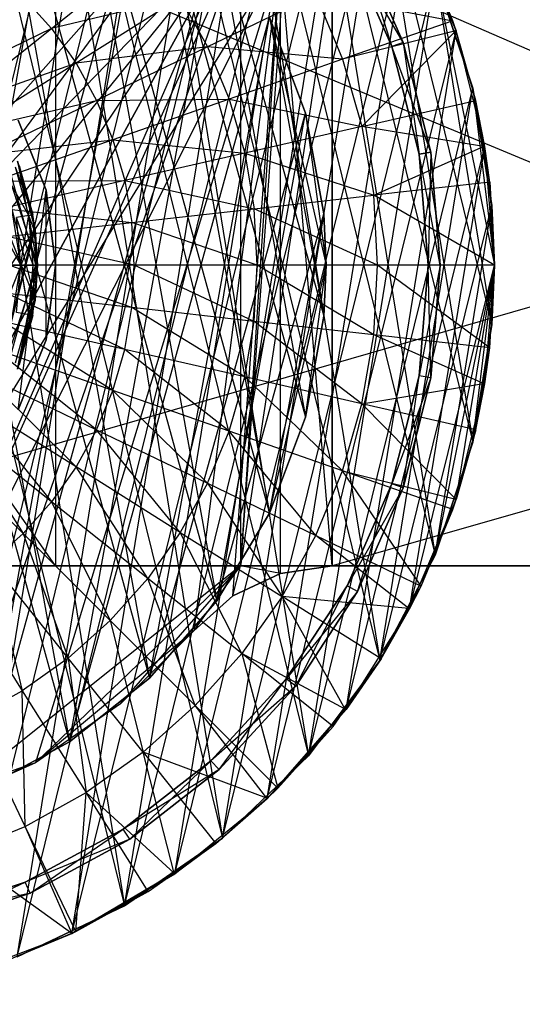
# Model space of a CAD drawing. Extents: x -0.31 to 2.17, y -0.31 to 0.31.
# Tile 11 of 14: x 0.11 to 0.32, y -0.31 to 0.1. Entities that reach past the tile are written whole.
import ezdxf

# ---------------------------------------------------------------- set-up
doc = ezdxf.new("R2010")
doc.units = 0
doc.header["$MEASUREMENT"] = 0
doc.linetypes.add('solid', pattern=[0])
doc.layers.add('1', color=7, linetype='solid')

msp = doc.modelspace()

# ---------------------------------------------------------------- linework, layer by layer
at = {"layer": '1', "color": 3, "linetype": 'solid'}
for p, q in [((0.012382, 0.307251, 3.641), (0.15375, -0.266303, 3.641)), ((0.061508, 0.301286, 3.641), (0.15375, -0.266303, 3.641)), ((0.061508, 0.301286, 3.641), (0.194477, -0.238191, 3.641)), ((0.109041, 0.287517, 3.641), (0.194477, -0.238191, 3.641)), ((0.109041, 0.287517, 3.641), (0.230167, -0.20391, 3.641)), ((0.012382, -0.307251, 2.715), (0.15375, 0.266303, 2.715)), ((0.061508, -0.301286, 2.715), (0.15375, 0.266303, 2.715)), ((0.15375, 0.266303, 3.641), (0.230167, -0.20391, 3.641)), ((0.15375, 0.266303, 3.641), (0.259896, -0.164348, 3.641)), ((0.037065, -0.305258, 3.616648), (0.17468, 0.253068, 3.616648)), ((0.085552, -0.295359, 3.616648), (0.17468, 0.253068, 3.616648)), ((0.061508, -0.301286, 2.715), (0.194477, 0.238191, 2.715)), ((0.109041, -0.287517, 2.715), (0.194477, 0.238191, 2.715)), ((0.194477, 0.238191, 3.641), (0.259896, -0.164348, 3.641)), ((0.194477, 0.238191, 3.641), (0.282894, -0.12053, 3.641)), ((0.010655, 0.237261, 2.25), (0.130838, -0.198211, 2.25)), ((0.052849, 0.231545, 2.25), (0.130838, -0.198211, 2.25)), ((0.052849, 0.231545, 2.25), (0.164127, -0.171664, 2.25)), ((0.085552, -0.295359, 3.616648), (0.213013, 0.22177, 3.616648)), ((0.131823, -0.277811, 3.616648), (0.213013, 0.22177, 3.616648)), ((0.093343, 0.218388, 2.25), (0.164127, -0.171664, 2.25)), ((0.093343, 0.218388, 2.25), (0.192142, -0.139599, 2.25)), ((0.109041, -0.287517, 2.715), (0.230167, 0.20391, 2.715)), ((0.15375, -0.266303, 2.715), (0.230167, 0.20391, 2.715)), ((0.230167, 0.20391, 3.641), (0.282894, -0.12053, 3.641)), ((0.230167, 0.20391, 3.641), (0.298565, -0.07359, 3.641)), ((0.052849, -0.231545, 1.05), (0.130838, 0.198211, 1.05)), ((0.130838, 0.198211, 2.25), (0.192142, -0.139599, 2.25)), ((0.130838, 0.198211, 2.25), (0.21398, -0.103047, 2.25)), ((0.131823, -0.277811, 3.616648), (0.245829, 0.184728, 3.616648)), ((0.17468, -0.253068, 3.616648), (0.245829, 0.184728, 3.616648)), ((0.052849, -0.231545, 1.05), (0.164127, 0.171664, 1.05)), ((0.093343, -0.218388, 1.05), (0.164127, 0.171664, 1.05)), ((0.164127, 0.171664, 2.25), (0.21398, -0.103047, 2.25)), ((0.164127, 0.171664, 2.25), (0.228941, -0.063184, 2.25)), ((0.15375, -0.266303, 2.715), (0.259896, 0.164348, 2.715)), ((0.194477, -0.238191, 2.715), (0.259896, 0.164348, 2.715)), ((0.259896, 0.164348, 3.641), (0.298565, -0.07359, 3.641)), ((0.259896, 0.164348, 3.641), (0.306503, -0.024743, 3.641)), ((-0.128928, -0.199459, 1.05), (0.182489, 0.152, 1.05)), ((0.182489, 0.152, 0.575), (-0.128928, -0.199459, 0.575)), ((0.182489, 0.152, 0.575), (-0.090858, -0.219434, 0.575)), ((0.093343, -0.218388, 1.05), (0.192142, 0.139599, 1.05)), ((0.130838, -0.198211, 1.05), (0.192142, 0.139599, 1.05)), ((0.17468, -0.253068, 3.616648), (0.272278, 0.142902, 3.616648)), ((0.192142, 0.139599, 2.25), (0.228941, -0.063184, 2.25)), ((0.192142, 0.139599, 2.25), (0.236544, -0.021289, 2.25)), ((0.213013, -0.22177, 3.616648), (0.272278, 0.142902, 3.616648)), ((0.271917, 0.142703, 3.64), (0.291675, 0.097375, 3.616648)), ((0.291675, 0.097375, 3.616648), (0.272278, 0.142902, 3.616648)), ((0.198752, 0.137438, 1.05), (-0.128928, -0.199459, 1.05)), ((0.198752, 0.137438, 1.05), (-0.090858, -0.219434, 1.05)), ((0.198752, 0.137438, 0.575), (-0.090858, -0.219434, 0.575)), ((0.198752, 0.137438, 0.575), (-0.049811, -0.232218, 0.575)), ((-0.007132, -0.237393, 1.05), (0.198752, 0.137438, 1.05)), ((0.198752, 0.137438, 0.575), (-0.007132, -0.237393, 0.575)), ((0.198752, 0.137438, 1.05), (0.035781, -0.234789, 1.05)), ((0.201944, 0.135442, 1.05), (0.035781, -0.234789, 1.05)), ((0.201944, 0.135442, 1.05), (0.077522, -0.224492, 1.05)), ((0.201944, 0.135442, 1.05), (0.201944, -0.125, 1.05)), ((0.25065, 0.135645, 3.64), (0.269558, 0.092539, 3.64)), ((0.269558, 0.092539, 1.79), (0.25065, 0.135645, 3.64)), ((0.25065, 0.135645, 1.79), (0.269558, 0.092539, 1.79)), ((0.25065, 0.135645, 1.79), (0.264829, 0.090916, 1.79)), ((0.264829, 0.090916, 3.64), (0.246253, 0.133265, 1.79)), ((0.246253, 0.133265, 3.64), (0.264829, 0.090916, 3.64)), ((0.269558, 0.092539, 3.64), (0.246253, 0.133265, 3.64)), ((0.264829, 0.090916, 1.79), (0.246253, 0.133265, 1.79)), ((0.277048, 0.133419, 3.64), (0.291675, 0.097375, 3.616648)), ((0.290244, 0.101561, 3.64), (0.277048, 0.133419, 3.64)), ((-0.007132, -0.237393, 0.575), (0.21852, 0.128177, 0.575)), ((0.035781, -0.234789, 0.575), (0.21852, 0.128177, 0.575)), ((0.21852, 0.128177, 0.575), (0.116722, -0.206839, 0.575)), ((0.123324, 0.098347, 3.692636), (0.163348, 0.130266, 3.67886)), ((0.21852, 0.128177, 0.575), (0.182489, -0.152, 0.575)), ((0.198752, -0.137438, 0.575), (0.21852, 0.128177, 0.575)), ((0.218608, 0.128386, 1.05), (0.201944, -0.125, 1.05)), ((0.220329, 0.127657, 1.05), (0.201944, -0.125, 1.05)), ((0.21852, -0.128177, 0.575), (0.21852, 0.128177, 0.575)), ((0.240117, -0.125, 0.575), (0.21852, 0.128177, 0.575)), ((0.815, 0.125, -0.575), (-0.05, -0.125, -0.575)), ((0.125, -0.125, -0.81), (-0.05, 0.125, -0.81)), ((0.125, 0.125, -0.81), (0.725, -0.125, -1.05)), ((0.125, 0.125, -0.81), (0.125, -0.125, -0.81)), ((0.240117, 0.125, 1.05), (0.201944, -0.125, 1.05)), ((0.240117, 0.125, 1.05), (0.240117, -0.125, 1.05)), ((1.115, 0.125, 1.05), (0.240117, -0.125, 1.05)), ((0.240117, -0.125, 0.575), (0.240117, 0.125, 0.575)), ((0.815, -0.125, 0.575), (0.240117, 0.125, 0.575)), ((0.194477, -0.238191, 2.715), (0.282894, 0.12053, 2.715)), ((0.230167, -0.20391, 2.715), (0.282894, 0.12053, 2.715)), ((0.298565, 0.07359, 2.715), (0.282894, 0.12053, 2.715)), ((0.282894, 0.12053, 3.641), (0.298565, 0.07359, 2.715)), ((0.282894, 0.12053, 3.641), (0.306503, -0.024743, 3.641)), ((0.282894, 0.12053, 3.641), (0.3075, 0, 3.641)), ((0.298565, 0.07359, 3.641), (0.282894, 0.12053, 3.641)), ((0.123324, 0.098347, 3.692636), (0.111537, 0.111537, 3.692636)), ((0.176906, 0.111157, 3.67886), (0.123324, 0.098347, 3.692636)), ((0.176906, 0.111157, 3.67886), (0.13356, 0.083921, 3.692636)), ((0.176906, 0.111157, 3.67886), (0.188239, 0.090651, 3.67886)), ((0.233301, 0.112352, 3.661282), (0.188239, 0.090651, 3.67886)), ((0.233301, 0.112352, 3.661282), (0.244414, 0.085524, 3.661282)), ((0.233301, 0.112352, 3.661282), (0.290244, 0.101561, 3.64)), ((0.130838, -0.198211, 1.05), (0.21398, 0.103047, 1.05)), ((0.164127, -0.171664, 1.05), (0.21398, 0.103047, 1.05)), ((0.228941, 0.063184, 1.05), (0.21398, 0.103047, 1.05)), ((0.21398, 0.103047, 2.25), (0.228941, 0.063184, 1.05)), ((0.21398, 0.103047, 2.25), (0.236544, -0.021289, 2.25)), ((0.21398, 0.103047, 2.25), (0.2375, 0, 2.25)), ((0.228941, 0.063184, 2.25), (0.21398, 0.103047, 2.25)), ((0.123324, 0.098347, 3.692636), (0.074709, 0.074709, 3.702531)), ((0.082604, 0.065875, 3.702531), (0.123324, 0.098347, 3.692636)), ((0.123324, 0.098347, 3.692636), (0.13356, 0.083921, 3.692636)), ((0.290244, 0.101561, 3.64), (0.244414, 0.085524, 3.661282)), ((0.291675, 0.097375, 3.616648), (0.290244, 0.101561, 3.64)), ((0.291467, 0.097316, 3.64), (0.290244, 0.101561, 3.64)), ((0.213013, -0.22177, 3.616648), (0.291675, 0.097375, 3.616648)), ((0.291467, 0.097316, 3.64), (0.244414, 0.085524, 3.661282)), ((0.245829, -0.184728, 3.616648), (0.291675, 0.097375, 3.616648)), ((0.291467, 0.097316, 3.64), (0.252453, 0.057621, 3.661282)), ((0.291467, 0.097316, 3.64), (0.291675, 0.097375, 3.616648)), ((0.29979, 0.068425, 3.64), (0.291467, 0.097316, 3.64)), ((0.303518, 0.049326, 3.616648), (0.291675, 0.097375, 3.616648)), ((0.29979, 0.068425, 3.64), (0.291675, 0.097375, 3.616648)), ((0.074897, 0.090535, 0.06), (0.116573, -0.014727, 0.06)), ((0.188239, 0.090651, 3.67886), (0.13356, 0.083921, 3.692636)), ((0.188239, 0.090651, 3.67886), (0.142116, 0.06844, 3.692636)), ((0.188239, 0.090651, 3.67886), (0.197206, 0.069005, 3.67886)), ((0.244414, 0.085524, 3.661282), (0.188239, 0.090651, 3.67886)), ((0.269558, 0.092539, 3.64), (0.264829, 0.090916, 3.64)), ((0.269558, 0.092539, 1.79), (0.264829, 0.090916, 1.79)), ((0.264829, 0.090916, 3.64), (0.264829, 0.090916, 1.79)), ((0.276181, 0.046086, 3.64), (0.264829, 0.090916, 1.79)), ((0.264829, 0.090916, 3.64), (0.276181, 0.046086, 3.64)), ((0.281113, 0.046909, 3.64), (0.264829, 0.090916, 3.64)), ((0.276181, 0.046086, 1.79), (0.264829, 0.090916, 1.79)), ((0.269558, 0.092539, 1.79), (0.269558, 0.092539, 3.64)), ((0.269558, 0.092539, 3.64), (0.281113, 0.046909, 3.64)), ((0.281113, 0.046909, 1.79), (0.269558, 0.092539, 3.64)), ((0.269558, 0.092539, 1.79), (0.281113, 0.046909, 1.79)), ((0.269558, 0.092539, 1.79), (0.276181, 0.046086, 1.79)), ((0.13356, 0.083921, 3.692636), (0.082604, 0.065875, 3.702531)), ((0.13356, 0.083921, 3.692636), (0.08946, 0.056212, 3.702531)), ((0.13356, 0.083921, 3.692636), (0.142116, 0.06844, 3.692636)), ((0.244414, 0.085524, 3.661282), (0.197206, 0.069005, 3.67886)), ((0.244414, 0.085524, 3.661282), (0.252453, 0.057621, 3.661282)), ((0.230167, -0.20391, 2.715), (0.298565, 0.07359, 2.715)), ((0.259896, -0.164348, 2.715), (0.298565, 0.07359, 2.715)), ((0.306503, 0.024743, 2.715), (0.298565, 0.07359, 2.715)), ((0.298565, 0.07359, 3.641), (0.306503, 0.024743, 2.715)), ((0.298565, 0.07359, 3.641), (0.298565, 0.07359, 2.715)), ((0.298565, 0.07359, 3.641), (0.3075, 0, 3.641)), ((0.306503, 0.024743, 3.641), (0.298565, 0.07359, 3.641)), ((0.08946, 0.056212, 3.702531), (0.142116, 0.06844, 3.692636)), ((0.095059, 0.069065, 0.06), (0.116573, -0.014727, 0.06)), ((0.095059, 0.069065, 0.06), (0.1175, 0, 0.06)), ((0.142116, 0.06844, 3.692636), (0.095192, 0.045842, 3.702531)), ((0.142116, 0.06844, 3.692636), (0.197206, 0.069005, 3.67886)), ((0.142116, 0.06844, 3.692636), (0.148885, 0.052097, 3.692636)), ((0.197206, 0.069005, 3.67886), (0.148885, 0.052097, 3.692636)), ((0.197206, 0.069005, 3.67886), (0.203692, 0.046491, 3.67886)), ((0.197206, 0.069005, 3.67886), (0.252453, 0.057621, 3.661282)), ((0.252453, 0.057621, 3.661282), (0.29979, 0.068425, 3.64)), ((0.303518, 0.049326, 3.616648), (0.29979, 0.068425, 3.64)), ((0.303049, 0.049247, 3.64), (0.29979, 0.068425, 3.64)), ((0.164127, -0.171664, 1.05), (0.228941, 0.063184, 1.05)), ((0.192142, -0.139599, 1.05), (0.228941, 0.063184, 1.05)), ((0.236544, 0.021289, 1.05), (0.228941, 0.063184, 1.05)), ((0.228941, 0.063184, 2.25), (0.236544, 0.021289, 1.05)), ((0.228941, 0.063184, 2.25), (0.228941, 0.063184, 1.05)), ((0.228941, 0.063184, 2.25), (0.2375, 0, 2.25)), ((0.236544, 0.021289, 2.25), (0.228941, 0.063184, 2.25)), ((0.109538, 0.060219, -0.465), (0.121073, 0.031086, -0.465)), ((0.121073, 0.031086, -0.715), (0.109538, 0.060219, -0.465)), ((0.109538, 0.060219, -0.715), (0.121073, 0.031086, -0.715)), ((0.252453, 0.057621, 3.661282), (0.203692, 0.046491, 3.67886)), ((0.252453, 0.057621, 3.661282), (0.257317, 0.028993, 3.661282)), ((0.303049, 0.049247, 3.64), (0.252453, 0.057621, 3.661282)), ((0.095192, 0.045842, 3.702531), (0.148885, 0.052097, 3.692636)), ((0.148885, 0.052097, 3.692636), (0.099726, 0.034896, 3.702531)), ((0.148885, 0.052097, 3.692636), (0.153782, 0.0351, 3.692636)), ((0.148885, 0.052097, 3.692636), (0.203692, 0.046491, 3.67886)), ((0.245829, -0.184728, 3.616648), (0.303518, 0.049326, 3.616648)), ((0.257317, 0.028993, 3.661282), (0.303049, 0.049247, 3.64)), ((0.272278, -0.142902, 3.616648), (0.303518, 0.049326, 3.616648)), ((0.303049, 0.049247, 3.64), (0.303518, 0.049326, 3.616648)), ((0.305566, 0.034429, 3.64), (0.303049, 0.049247, 3.64)), ((0.3075, 0, 3.616648), (0.303518, 0.049326, 3.616648)), ((0.305567, 0.034429, 3.64), (0.303518, 0.049326, 3.616648)), ((0.203692, 0.046491, 3.67886), (0.153782, 0.0351, 3.692636)), ((0.203692, 0.046491, 3.67886), (0.207616, 0.023393, 3.67886)), ((0.203692, 0.046491, 3.67886), (0.257317, 0.028993, 3.661282)), ((0.276181, 0.046086, 3.64), (0.281113, 0.046909, 3.64)), ((0.281113, 0.046909, 1.79), (0.276181, 0.046086, 1.79)), ((0.28, 0, 3.64), (0.276181, 0.046086, 1.79)), ((0.276181, 0.046086, 1.79), (0.276181, 0.046086, 3.64)), ((0.276181, 0.046086, 3.64), (0.28, 0, 3.64)), ((0.285, 0, 3.64), (0.276181, 0.046086, 3.64)), ((0.28, 0, 1.79), (0.276181, 0.046086, 1.79)), ((0.281113, 0.046909, 1.79), (0.28, 0, 1.79)), ((0.281113, 0.046909, 3.64), (0.285, 0, 3.64)), ((0.285, 0, 1.79), (0.281113, 0.046909, 3.64)), ((0.281113, 0.046909, 3.64), (0.281113, 0.046909, 1.79)), ((0.281113, 0.046909, 1.79), (0.285, 0, 1.79)), ((0.109249, 0.043255, 0.06), (0.115612, 0.02098, 3.67)), ((0.116573, 0.014727), (0.109249, 0.043255)), ((0.109249, 0.043255, 0.06), (0.116573, 0.014727)), ((0.109249, 0.043255, 0.06), (0.1175, 0, 0.06)), ((0.116573, 0.014727, 0.06), (0.109249, 0.043255, 0.06)), ((0.115612, 0.02098, 3.67), (0.110008, 0.041287, 3.67)), ((0.11391, 0.020672, 3.687558), (0.103594, 0.038879, 3.704442)), ((0.115612, 0.02098, 3.67), (0.108389, 0.040679, 3.687558)), ((0.11391, 0.020672, 3.687558), (0.108389, 0.040679, 3.687558)), ((0.099726, 0.034896, 3.702531), (0.153782, 0.0351, 3.692636)), ((0.153782, 0.0351, 3.692636), (0.103006, 0.02351, 3.702531)), ((0.153782, 0.0351, 3.692636), (0.156745, 0.017661, 3.692636)), ((0.153782, 0.0351, 3.692636), (0.207616, 0.023393, 3.67886)), ((0.305566, 0.034429, 3.64), (0.257317, 0.028993, 3.661282)), ((0.3075, 0, 3.64), (0.305566, 0.034429, 3.64)), ((0.305567, 0.034429, 3.64), (0.3075, 0, 3.616648)), ((0.109538, -0.060219, -0.465), (0.121073, 0.031086, -0.465)), ((0.109538, -0.060219, -0.715), (0.121073, 0.031086, -0.715)), ((0.121073, -0.031086, -0.465), (0.121073, 0.031086, -0.465)), ((0.121073, 0.031086, -0.465), (0.125, 0, -0.465)), ((0.125, 0, -0.715), (0.121073, 0.031086, -0.465)), ((0.121073, 0.031086, -0.465), (0.121073, 0.031086, -0.715)), ((0.121073, 0.031086, -0.715), (0.125, 0, -0.715)), ((0.121073, -0.031086, -0.715), (0.121073, 0.031086, -0.715)), ((0.207616, 0.023393, 3.67886), (0.257317, 0.028993, 3.661282)), ((0.3075, 0, 3.64), (0.257317, 0.028993, 3.661282)), ((0.258945, 0, 3.661282), (0.257317, 0.028993, 3.661282)), ((0.259896, -0.164348, 2.715), (0.306503, 0.024743, 2.715)), ((0.282894, -0.12053, 2.715), (0.306503, 0.024743, 2.715)), ((0.3075, 0, 2.715), (0.306503, 0.024743, 2.715)), ((0.306503, 0.024743, 3.641), (0.3075, 0, 2.715)), ((0.306503, 0.024743, 3.641), (0.306503, 0.024743, 2.715)), ((0.3075, 0, 3.641), (0.306503, 0.024743, 3.641)), ((0.103006, 0.02351, 3.702531), (0.156745, 0.017661, 3.692636)), ((0.11391, 0.020672, 3.687558), (0.108871, 0.019757, 3.704442)), ((0.11391, 0.020672, 3.687558), (0.115612, 0.02098, 3.67)), ((0.116178, 0.014691, 3.67), (0.11391, 0.020672, 3.687558)), ((0.1175, 0, 3.67), (0.11391, 0.020672, 3.687558)), ((0.115771, 0, 3.687558), (0.11391, 0.020672, 3.687558)), ((0.116573, 0.014727, 0.06), (0.115612, 0.02098, 3.67)), ((0.116178, 0.014691, 3.67), (0.115612, 0.02098, 3.67)), ((0.156745, 0.017661, 3.692636), (0.207616, 0.023393, 3.67886)), ((0.192142, -0.139599, 1.05), (0.236544, 0.021289, 1.05)), ((0.258945, 0, 3.661282), (0.207616, 0.023393, 3.67886)), ((0.20893, 0, 3.67886), (0.207616, 0.023393, 3.67886)), ((0.21398, -0.103047, 1.05), (0.236544, 0.021289, 1.05)), ((0.2375, 0, 1.05), (0.236544, 0.021289, 1.05)), ((0.236544, 0.021289, 2.25), (0.2375, 0, 1.05)), ((0.236544, 0.021289, 2.25), (0.236544, 0.021289, 1.05)), ((0.2375, 0, 2.25), (0.236544, 0.021289, 2.25)), ((0.110649, 0, 3.704442), (0.100688, 0.018272, 3.720001)), ((0.10499, 0.01183, 3.702531), (0.156745, 0.017661, 3.692636)), ((0.115771, 0, 3.687558), (0.108871, 0.019757, 3.704442)), ((0.110649, 0, 3.704442), (0.108871, 0.019757, 3.704442)), ((0.20893, 0, 3.67886), (0.156745, 0.017661, 3.692636)), ((0.157737, 0, 3.692636), (0.156745, 0.017661, 3.692636)), ((0.074897, -0.090535, 0.06), (0.116573, 0.014727, 0.06)), ((0.074897, -0.090535), (0.116573, 0.014727)), ((0.095059, -0.069065, 0.06), (0.116573, 0.014727, 0.06)), ((0.095059, -0.069065), (0.116573, 0.014727)), ((0.116573, 0.014727, 0.06), (0.116178, 0.014691, 3.67)), ((0.1175, 0, 0.06), (0.116178, 0.014691, 3.67)), ((0.1175, 0, 3.67), (0.116178, 0.014691, 3.67)), ((0.1175, 0), (0.116573, 0.014727)), ((0.116573, 0.014727, 0.06), (0.1175, 0)), ((0.116573, 0.014727, 0.06), (0.116573, 0.014727)), ((0.1175, 0, 0.06), (0.116573, 0.014727, 0.06)), ((0.157737, 0, 3.692636), (0.10499, 0.01183, 3.702531)), ((0.095059, -0.069065, 0.06), (0.1175, 0, 0.06)), ((0.095059, -0.069065), (0.1175, 0)), ((0.102332, 0, 3.720001), (0.110649, 0, 3.704442)), ((0.157737, 0, 3.692636), (0.105655, 0, 3.702531)), ((0.156745, -0.017661, 3.692636), (0.105655, 0, 3.702531)), ((0.108871, -0.019757, 3.704442), (0.110649, 0, 3.704442)), ((0.109249, -0.043255, 0.06), (0.1175, 0, 0.06)), ((0.109249, -0.043255), (0.1175, 0)), ((0.11391, -0.020672, 3.687558), (0.110649, 0, 3.704442)), ((0.110649, 0, 3.704442), (0.115771, 0, 3.687558)), ((0.11391, -0.020672, 3.687558), (0.115771, 0, 3.687558)), ((0.116178, -0.014691, 3.67), (0.115771, 0, 3.687558)), ((0.115771, 0, 3.687558), (0.1175, 0, 3.67)), ((0.116178, -0.014691, 3.67), (0.1175, 0, 3.67)), ((0.116573, -0.014727, 0.06), (0.1175, 0, 3.67)), ((0.116573, -0.014727), (0.1175, 0)), ((0.1175, 0, 0.06), (0.116573, -0.014727)), ((0.116573, -0.014727, 0.06), (0.1175, 0, 0.06)), ((0.1175, 0, 0.06), (0.1175, 0, 3.67)), ((0.1175, 0, 0.06), (0.1175, 0)), ((0.125, 0, -0.465), (0.121073, -0.031086, -0.465)), ((0.121073, -0.031086, -0.715), (0.125, 0, -0.465)), ((0.125, 0, -0.715), (0.121073, -0.031086, -0.715)), ((0.125, 0, -0.715), (0.125, 0, -0.465)), ((0.156745, -0.017661, 3.692636), (0.157737, 0, 3.692636)), ((0.20893, 0, 3.67886), (0.157737, 0, 3.692636)), ((0.207616, -0.023393, 3.67886), (0.157737, 0, 3.692636)), ((0.207616, -0.023393, 3.67886), (0.20893, 0, 3.67886)), ((0.258945, 0, 3.661282), (0.20893, 0, 3.67886)), ((0.257317, -0.028993, 3.661282), (0.20893, 0, 3.67886)), ((0.21398, -0.103047, 1.05), (0.2375, 0, 1.05)), ((0.228941, -0.063184, 1.05), (0.2375, 0, 1.05)), ((0.236544, -0.021289, 1.05), (0.2375, 0, 1.05)), ((0.2375, 0, 2.25), (0.236544, -0.021289, 1.05)), ((0.236544, -0.021289, 2.25), (0.2375, 0, 2.25)), ((0.2375, 0, 2.25), (0.2375, 0, 1.05)), ((0.257317, -0.028993, 3.661282), (0.258945, 0, 3.661282)), ((0.3075, 0, 3.64), (0.258945, 0, 3.661282)), ((0.305566, -0.034429, 3.64), (0.258945, 0, 3.661282)), ((0.272278, -0.142902, 3.616648), (0.3075, 0, 3.616648)), ((0.276181, -0.046086, 3.64), (0.28, 0, 1.79)), ((0.28, 0, 3.64), (0.276181, -0.046086, 3.64)), ((0.276181, -0.046086, 1.79), (0.28, 0, 1.79)), ((0.285, 0, 1.79), (0.276181, -0.046086, 1.79)), ((0.28, 0, 3.64), (0.28, 0, 1.79)), ((0.285, 0, 3.64), (0.28, 0, 3.64)), ((0.281113, -0.046909, 3.64), (0.28, 0, 3.64)), ((0.285, 0, 1.79), (0.28, 0, 1.79)), ((0.285, 0, 3.64), (0.281113, -0.046909, 3.64)), ((0.281113, -0.046909, 1.79), (0.285, 0, 3.64)), ((0.285, 0, 1.79), (0.281113, -0.046909, 1.79)), ((0.282894, -0.12053, 2.715), (0.3075, 0, 2.715)), ((0.285, 0, 1.79), (0.285, 0, 3.64)), ((0.291675, -0.097375, 3.616648), (0.3075, 0, 3.616648)), ((0.298565, -0.07359, 2.715), (0.3075, 0, 2.715)), ((0.303518, -0.049326, 3.616648), (0.3075, 0, 3.616648)), ((0.305566, -0.034429, 3.64), (0.3075, 0, 3.64)), ((0.305567, -0.034429, 3.64), (0.3075, 0, 3.616648)), ((0.306503, -0.024743, 2.715), (0.3075, 0, 2.715)), ((0.3075, 0, 3.641), (0.306503, -0.024743, 2.715)), ((0.306503, -0.024743, 3.641), (0.3075, 0, 3.641)), ((0.3075, 0, 3.641), (0.3075, 0, 2.715)), ((0.3075, 0, 3.64), (0.3075, 0, 3.616648)), ((0.156745, -0.017661, 3.692636), (0.10499, -0.01183, 3.702531)), ((0.153782, -0.0351, 3.692636), (0.10499, -0.01183, 3.702531)), ((0.109249, -0.043255, 0.06), (0.116178, -0.014691, 3.67)), ((0.109249, -0.043255), (0.116573, -0.014727)), ((0.116573, -0.014727, 0.06), (0.109249, -0.043255)), ((0.109249, -0.043255, 0.06), (0.116573, -0.014727, 0.06)), ((0.11391, -0.020672, 3.687558), (0.116178, -0.014691, 3.67)), ((0.115612, -0.02098, 3.67), (0.116178, -0.014691, 3.67)), ((0.116573, -0.014727, 0.06), (0.116178, -0.014691, 3.67)), ((0.116573, -0.014727, 0.06), (0.116573, -0.014727)), ((0.11391, -0.020672, 3.687558), (0.108871, -0.019757, 3.704442)), ((0.153782, -0.0351, 3.692636), (0.156745, -0.017661, 3.692636)), ((0.207616, -0.023393, 3.67886), (0.156745, -0.017661, 3.692636)), ((0.203692, -0.046491, 3.67886), (0.156745, -0.017661, 3.692636)), ((0.153782, -0.0351, 3.692636), (0.103006, -0.02351, 3.702531)), ((0.148885, -0.052097, 3.692636), (0.103006, -0.02351, 3.702531)), ((0.108389, -0.040679, 3.687558), (0.11391, -0.020672, 3.687558)), ((0.115612, -0.02098, 3.67), (0.109249, -0.043255, 0.06)), ((0.110008, -0.041287, 3.67), (0.11391, -0.020672, 3.687558)), ((0.110008, -0.041287, 3.67), (0.115612, -0.02098, 3.67)), ((0.115612, -0.02098, 3.67), (0.11391, -0.020672, 3.687558)), ((0.203692, -0.046491, 3.67886), (0.207616, -0.023393, 3.67886)), ((0.257317, -0.028993, 3.661282), (0.207616, -0.023393, 3.67886)), ((0.252453, -0.057621, 3.661282), (0.207616, -0.023393, 3.67886)), ((0.228941, -0.063184, 1.05), (0.236544, -0.021289, 1.05)), ((0.236544, -0.021289, 2.25), (0.228941, -0.063184, 1.05)), ((0.228941, -0.063184, 2.25), (0.236544, -0.021289, 2.25)), ((0.236544, -0.021289, 2.25), (0.236544, -0.021289, 1.05)), ((0.298565, -0.07359, 2.715), (0.306503, -0.024743, 2.715)), ((0.306503, -0.024743, 3.641), (0.298565, -0.07359, 2.715)), ((0.298565, -0.07359, 3.641), (0.306503, -0.024743, 3.641)), ((0.306503, -0.024743, 3.641), (0.306503, -0.024743, 2.715)), ((0.121073, -0.031086, -0.465), (0.109538, -0.060219, -0.465)), ((0.109538, -0.060219, -0.715), (0.121073, -0.031086, -0.465)), ((0.121073, -0.031086, -0.715), (0.109538, -0.060219, -0.715)), ((0.121073, -0.031086, -0.715), (0.121073, -0.031086, -0.465)), ((0.252453, -0.057621, 3.661282), (0.257317, -0.028993, 3.661282)), ((0.305566, -0.034429, 3.64), (0.257317, -0.028993, 3.661282)), ((0.303049, -0.049247, 3.64), (0.257317, -0.028993, 3.661282)), ((0.148885, -0.052097, 3.692636), (0.099726, -0.034896, 3.702531)), ((0.142116, -0.06844, 3.692636), (0.099726, -0.034896, 3.702531)), ((0.148885, -0.052097, 3.692636), (0.153782, -0.0351, 3.692636)), ((0.203692, -0.046491, 3.67886), (0.153782, -0.0351, 3.692636)), ((0.197206, -0.069005, 3.67886), (0.153782, -0.0351, 3.692636)), ((0.303049, -0.049247, 3.64), (0.305566, -0.034429, 3.64)), ((0.303518, -0.049326, 3.616648), (0.305567, -0.034429, 3.64)), ((0.095192, -0.045842, 3.702531), (0.142116, -0.06844, 3.692636)), ((0.13356, -0.083921, 3.692636), (0.095192, -0.045842, 3.702531)), ((0.197206, -0.069005, 3.67886), (0.203692, -0.046491, 3.67886)), ((0.252453, -0.057621, 3.661282), (0.203692, -0.046491, 3.67886)), ((0.244414, -0.085524, 3.661282), (0.203692, -0.046491, 3.67886)), ((0.264829, -0.090916, 3.64), (0.276181, -0.046086, 1.79)), ((0.276181, -0.046086, 3.64), (0.264829, -0.090916, 3.64)), ((0.264829, -0.090916, 1.79), (0.276181, -0.046086, 1.79)), ((0.281113, -0.046909, 1.79), (0.264829, -0.090916, 1.79)), ((0.269558, -0.092539, 3.64), (0.276181, -0.046086, 3.64)), ((0.281113, -0.046909, 3.64), (0.269558, -0.092539, 3.64)), ((0.269558, -0.092539, 1.79), (0.281113, -0.046909, 3.64)), ((0.281113, -0.046909, 1.79), (0.269558, -0.092539, 1.79)), ((0.276181, -0.046086, 3.64), (0.276181, -0.046086, 1.79)), ((0.281113, -0.046909, 3.64), (0.276181, -0.046086, 3.64)), ((0.281113, -0.046909, 1.79), (0.276181, -0.046086, 1.79)), ((0.281113, -0.046909, 1.79), (0.281113, -0.046909, 3.64)), ((0.142116, -0.06844, 3.692636), (0.148885, -0.052097, 3.692636)), ((0.197206, -0.069005, 3.67886), (0.148885, -0.052097, 3.692636)), ((0.188239, -0.090651, 3.67886), (0.148885, -0.052097, 3.692636)), ((0.252453, -0.057621, 3.661282), (0.303049, -0.049247, 3.64)), ((0.291675, -0.097375, 3.616648), (0.303518, -0.049326, 3.616648)), ((0.29979, -0.068425, 3.64), (0.303049, -0.049247, 3.64)), ((0.29979, -0.068425, 3.64), (0.303518, -0.049326, 3.616648)), ((0.303049, -0.049247, 3.64), (0.303518, -0.049326, 3.616648)), ((0.08946, -0.056212, 3.702531), (0.123324, -0.098347, 3.692636)), ((0.13356, -0.083921, 3.692636), (0.08946, -0.056212, 3.702531)), ((0.244414, -0.085524, 3.661282), (0.252453, -0.057621, 3.661282)), ((0.29979, -0.068425, 3.64), (0.252453, -0.057621, 3.661282)), ((0.291467, -0.097316, 3.64), (0.252453, -0.057621, 3.661282)), ((0.21398, -0.103047, 1.05), (0.228941, -0.063184, 1.05)), ((0.228941, -0.063184, 2.25), (0.21398, -0.103047, 1.05)), ((0.21398, -0.103047, 2.25), (0.228941, -0.063184, 2.25)), ((0.228941, -0.063184, 2.25), (0.228941, -0.063184, 1.05)), ((0.082604, -0.065875, 3.702531), (0.111537, -0.111537, 3.692636)), ((0.123324, -0.098347, 3.692636), (0.082604, -0.065875, 3.702531)), ((0.142116, -0.06844, 3.692636), (0.13356, -0.083921, 3.692636)), ((0.176906, -0.111157, 3.67886), (0.142116, -0.06844, 3.692636)), ((0.142116, -0.06844, 3.692636), (0.188239, -0.090651, 3.67886)), ((0.188239, -0.090651, 3.67886), (0.197206, -0.069005, 3.67886)), ((0.244414, -0.085524, 3.661282), (0.197206, -0.069005, 3.67886)), ((0.233301, -0.112352, 3.661282), (0.197206, -0.069005, 3.67886)), ((0.291467, -0.097316, 3.64), (0.29979, -0.068425, 3.64)), ((0.29979, -0.068425, 3.64), (0.291675, -0.097375, 3.616648)), ((0.282894, -0.12053, 2.715), (0.298565, -0.07359, 2.715)), ((0.298565, -0.07359, 3.641), (0.282894, -0.12053, 2.715)), ((0.282894, -0.12053, 3.641), (0.298565, -0.07359, 3.641)), ((0.298565, -0.07359, 3.641), (0.298565, -0.07359, 2.715)), ((0.111537, -0.111537, 3.692636), (0.074709, -0.074709, 3.702531)), ((0.13356, -0.083921, 3.692636), (0.123324, -0.098347, 3.692636)), ((0.176906, -0.111157, 3.67886), (0.13356, -0.083921, 3.692636)), ((0.163348, -0.130266, 3.67886), (0.13356, -0.083921, 3.692636)), ((0.233301, -0.112352, 3.661282), (0.244414, -0.085524, 3.661282)), ((0.244414, -0.085524, 3.661282), (0.291467, -0.097316, 3.64)), ((0.290244, -0.101561, 3.64), (0.244414, -0.085524, 3.661282)), ((0.277048, -0.133419, 3.64), (0.244414, -0.085524, 3.661282)), ((0.188239, -0.090651, 3.67886), (0.176906, -0.111157, 3.67886)), ((0.188239, -0.090651, 3.67886), (0.219255, -0.137767, 3.661282)), ((0.188239, -0.090651, 3.67886), (0.233301, -0.112352, 3.661282)), ((0.246253, -0.133265, 3.64), (0.264829, -0.090916, 1.79)), ((0.264829, -0.090916, 3.64), (0.246253, -0.133265, 3.64)), ((0.246253, -0.133265, 1.79), (0.264829, -0.090916, 1.79)), ((0.269558, -0.092539, 1.79), (0.246253, -0.133265, 1.79)), ((0.25065, -0.135645, 3.64), (0.264829, -0.090916, 3.64)), ((0.269558, -0.092539, 3.64), (0.25065, -0.135645, 3.64)), ((0.25065, -0.135645, 1.79), (0.269558, -0.092539, 3.64)), ((0.269558, -0.092539, 1.79), (0.25065, -0.135645, 1.79)), ((0.264829, -0.090916, 3.64), (0.264829, -0.090916, 1.79)), ((0.269558, -0.092539, 3.64), (0.264829, -0.090916, 3.64)), ((0.269558, -0.092539, 1.79), (0.264829, -0.090916, 1.79)), ((0.269558, -0.092539, 1.79), (0.269558, -0.092539, 3.64)), ((0.272278, -0.142902, 3.616648), (0.291675, -0.097375, 3.616648)), ((0.277048, -0.133419, 3.64), (0.291675, -0.097375, 3.616648)), ((0.290244, -0.101561, 3.64), (0.291467, -0.097316, 3.64)), ((0.290244, -0.101561, 3.64), (0.291675, -0.097375, 3.616648)), ((0.291467, -0.097316, 3.64), (0.291675, -0.097375, 3.616648)), ((0.123324, -0.098347, 3.692636), (0.111537, -0.111537, 3.692636)), ((0.123324, -0.098347, 3.692636), (0.147736, -0.147736, 3.67886)), ((0.163348, -0.130266, 3.67886), (0.123324, -0.098347, 3.692636)), ((0.277048, -0.133419, 3.64), (0.290244, -0.101561, 3.64)), ((0.192142, -0.139599, 1.05), (0.21398, -0.103047, 1.05)), ((0.21398, -0.103047, 2.25), (0.192142, -0.139599, 1.05)), ((0.192142, -0.139599, 2.25), (0.21398, -0.103047, 2.25)), ((0.21398, -0.103047, 2.25), (0.21398, -0.103047, 1.05)), ((0.111537, -0.111537, 3.692636), (0.098347, -0.123324, 3.692636)), ((0.111537, -0.111537, 3.692636), (0.130266, -0.163348, 3.67886)), ((0.147736, -0.147736, 3.67886), (0.111537, -0.111537, 3.692636)), ((0.176906, -0.111157, 3.67886), (0.163348, -0.130266, 3.67886)), ((0.176906, -0.111157, 3.67886), (0.219255, -0.137767, 3.661282)), ((0.202451, -0.16145, 3.661282), (0.176906, -0.111157, 3.67886)), ((0.219255, -0.137767, 3.661282), (0.233301, -0.112352, 3.661282)), ((0.271917, -0.142703, 3.64), (0.233301, -0.112352, 3.661282)), ((0.233301, -0.112352, 3.661282), (0.277048, -0.133419, 3.64)), ((0.259896, -0.164348, 2.715), (0.282894, -0.12053, 2.715)), ((0.282894, -0.12053, 3.641), (0.259896, -0.164348, 2.715)), ((0.259896, -0.164348, 3.641), (0.282894, -0.12053, 3.641)), ((0.282894, -0.12053, 3.641), (0.282894, -0.12053, 2.715)), ((-0.05, -0.125, -0.81), (0.815, -0.125, -0.575)), ((-0.05, -0.125, -0.575), (0.815, -0.125, -0.575)), ((0.125, -0.125, -0.81), (-0.05, -0.125, -0.81)), ((0.201944, -0.125, 1.05), (0.077522, -0.224492, 1.05)), ((0.098347, -0.123324, 3.692636), (0.111157, -0.176906, 3.67886)), ((0.130266, -0.163348, 3.67886), (0.098347, -0.123324, 3.692636)), ((0.201944, -0.125, 1.05), (0.116722, -0.206839, 1.05)), ((0.125, -0.125, -0.81), (0.94295, -0.125, -0.560584)), ((0.125, -0.125, -0.81), (0.87938, -0.125, -0.571385)), ((0.125, -0.125, -0.81), (0.815, -0.125, -0.575)), ((0.125, -0.125, -0.81), (1.115, -0.125, -1.05)), ((1.00491, -0.125, -0.542733), (0.125, -0.125, -0.81)), ((0.725, -0.125, -1.05), (0.125, -0.125, -0.81)), ((0.152097, -0.182408, 1.05), (0.201944, -0.125, 1.05)), ((0.182489, -0.152, 1.05), (0.201944, -0.125, 1.05)), ((0.198752, -0.137438, 1.05), (0.201944, -0.125, 1.05)), ((0.21852, -0.128177, 1.05), (0.201944, -0.125, 1.05)), ((0.201944, -0.125, 1.05), (0.240117, -0.125, 1.05)), ((0.21852, -0.128177, 0.575), (0.240117, -0.125, 1.05)), ((0.21852, -0.128177, 1.05), (0.240117, -0.125, 1.05)), ((0.240117, -0.125, 0.575), (0.21852, -0.128177, 0.575)), ((0.240117, -0.125, 0.575), (0.815, -0.125, 0.575)), ((1.115, -0.125, 1.05), (0.240117, -0.125, 1.05)), ((0.240117, -0.125, 0.575), (1.115, -0.125, 1.05)), ((0.240117, -0.125, 1.05), (0.240117, -0.125, 0.575)), ((0.163348, -0.130266, 3.67886), (0.147736, -0.147736, 3.67886)), ((0.202451, -0.16145, 3.661282), (0.163348, -0.130266, 3.67886)), ((0.183102, -0.183102, 3.661282), (0.163348, -0.130266, 3.67886)), ((0.198752, -0.137438, 0.575), (0.21852, -0.128177, 1.05)), ((0.198752, -0.137438, 1.05), (0.21852, -0.128177, 1.05)), ((0.21852, -0.128177, 0.575), (0.198752, -0.137438, 0.575)), ((0.21852, -0.128177, 0.575), (0.21852, -0.128177, 1.05)), ((0.083921, -0.13356, 3.692636), (0.111157, -0.176906, 3.67886)), ((0.220959, -0.17198, 3.64), (0.246253, -0.133265, 1.79)), ((0.246253, -0.133265, 3.64), (0.220959, -0.17198, 3.64)), ((0.220959, -0.17198, 1.79), (0.246253, -0.133265, 1.79)), ((0.224905, -0.175051, 3.64), (0.246253, -0.133265, 3.64)), ((0.246253, -0.133265, 3.64), (0.246253, -0.133265, 1.79)), ((0.25065, -0.135645, 3.64), (0.246253, -0.133265, 3.64)), ((0.25065, -0.135645, 1.79), (0.246253, -0.133265, 1.79)), ((0.271917, -0.142703, 3.64), (0.277048, -0.133419, 3.64)), ((0.272278, -0.142902, 3.616648), (0.277048, -0.133419, 3.64)), ((0.182489, -0.152, 0.575), (0.198752, -0.137438, 1.05)), ((0.182489, -0.152, 1.05), (0.198752, -0.137438, 1.05)), ((0.198752, -0.137438, 0.575), (0.182489, -0.152, 0.575)), ((0.198752, -0.137438, 0.575), (0.198752, -0.137438, 1.05)), ((0.219255, -0.137767, 3.661282), (0.202451, -0.16145, 3.661282)), ((0.271917, -0.142703, 3.64), (0.219255, -0.137767, 3.661282)), ((0.260368, -0.1636, 3.64), (0.219255, -0.137767, 3.661282)), ((0.245528, -0.184515, 3.64), (0.219255, -0.137767, 3.661282)), ((0.25065, -0.135645, 1.79), (0.220959, -0.17198, 1.79)), ((0.25065, -0.135645, 3.64), (0.224905, -0.175051, 3.64)), ((0.224905, -0.175051, 1.79), (0.25065, -0.135645, 3.64)), ((0.25065, -0.135645, 1.79), (0.224905, -0.175051, 1.79)), ((0.25065, -0.135645, 1.79), (0.25065, -0.135645, 3.64)), ((0.164127, -0.171664, 1.05), (0.192142, -0.139599, 1.05)), ((0.192142, -0.139599, 2.25), (0.164127, -0.171664, 1.05)), ((0.164127, -0.171664, 2.25), (0.192142, -0.139599, 2.25)), ((0.192142, -0.139599, 2.25), (0.192142, -0.139599, 1.05)), ((0.245829, -0.184728, 3.616648), (0.272278, -0.142902, 3.616648)), ((0.260368, -0.1636, 3.64), (0.271917, -0.142703, 3.64)), ((0.260368, -0.1636, 3.64), (0.272278, -0.142902, 3.616648)), ((0.271917, -0.142703, 3.64), (0.272278, -0.142902, 3.616648)), ((0.147736, -0.147736, 3.67886), (0.130266, -0.163348, 3.67886)), ((0.147736, -0.147736, 3.67886), (0.16145, -0.202451, 3.661282)), ((0.183102, -0.183102, 3.661282), (0.147736, -0.147736, 3.67886)), ((0.182489, -0.152, 0.575), (0.116722, -0.206839, 0.575)), ((0.182489, -0.152, 1.05), (0.152097, -0.182408, 1.05)), ((0.182489, -0.152, 1.05), (0.152097, -0.182408, 0.575)), ((0.182489, -0.152, 0.575), (0.152097, -0.182408, 0.575)), ((0.182489, -0.152, 0.575), (0.182489, -0.152, 1.05)), ((0.130266, -0.163348, 3.67886), (0.111157, -0.176906, 3.67886)), ((0.130266, -0.163348, 3.67886), (0.137767, -0.219255, 3.661282)), ((0.16145, -0.202451, 3.661282), (0.130266, -0.163348, 3.67886)), ((0.202451, -0.16145, 3.661282), (0.183102, -0.183102, 3.661282)), ((0.245528, -0.184515, 3.64), (0.202451, -0.16145, 3.661282)), ((0.202451, -0.16145, 3.661282), (0.217435, -0.217435, 3.64)), ((0.240413, -0.191723, 3.64), (0.202451, -0.16145, 3.661282)), ((0.245528, -0.184515, 3.64), (0.260368, -0.1636, 3.64)), ((0.260368, -0.1636, 3.64), (0.245829, -0.184728, 3.616648)), ((0.230167, -0.20391, 2.715), (0.259896, -0.164348, 2.715)), ((0.259896, -0.164348, 3.641), (0.230167, -0.20391, 2.715)), ((0.230167, -0.20391, 3.641), (0.259896, -0.164348, 3.641)), ((0.259896, -0.164348, 3.641), (0.259896, -0.164348, 2.715)), ((0.130838, -0.198211, 1.05), (0.164127, -0.171664, 1.05)), ((0.164127, -0.171664, 2.25), (0.130838, -0.198211, 1.05)), ((0.130838, -0.198211, 2.25), (0.164127, -0.171664, 2.25)), ((0.164127, -0.171664, 2.25), (0.164127, -0.171664, 1.05)), ((0.189639, -0.206003, 3.64), (0.220959, -0.17198, 1.79)), ((0.220959, -0.17198, 3.64), (0.189639, -0.206003, 3.64)), ((0.189639, -0.206003, 1.79), (0.220959, -0.17198, 1.79)), ((0.224905, -0.175051, 1.79), (0.189639, -0.206003, 1.79)), ((0.193025, -0.209681, 3.64), (0.220959, -0.17198, 3.64)), ((0.224905, -0.175051, 3.64), (0.193025, -0.209681, 3.64)), ((0.193025, -0.209681, 1.79), (0.224905, -0.175051, 3.64)), ((0.224905, -0.175051, 1.79), (0.193025, -0.209681, 1.79)), ((0.220959, -0.17198, 3.64), (0.220959, -0.17198, 1.79)), ((0.224905, -0.175051, 3.64), (0.220959, -0.17198, 3.64)), ((0.224905, -0.175051, 1.79), (0.220959, -0.17198, 1.79)), ((0.224905, -0.175051, 1.79), (0.224905, -0.175051, 3.64)), ((0.090651, -0.188239, 3.67886), (0.111157, -0.176906, 3.67886)), ((0.112352, -0.233301, 3.661282), (0.111157, -0.176906, 3.67886)), ((0.111157, -0.176906, 3.67886), (0.137767, -0.219255, 3.661282)), ((0.152097, -0.182408, 1.05), (0.116722, -0.206839, 1.05)), ((0.152097, -0.182408, 1.05), (0.116722, -0.206839, 0.575)), ((0.152097, -0.182408, 0.575), (0.116722, -0.206839, 0.575)), ((0.152097, -0.182408, 1.05), (0.152097, -0.182408, 0.575)), ((0.183102, -0.183102, 3.661282), (0.16145, -0.202451, 3.661282)), ((0.217435, -0.217435, 3.64), (0.183102, -0.183102, 3.661282)), ((0.212823, -0.221557, 3.64), (0.183102, -0.183102, 3.661282)), ((0.112352, -0.233301, 3.661282), (0.090651, -0.188239, 3.67886)), ((0.245528, -0.184515, 3.64), (0.213013, -0.22177, 3.616648)), ((0.213013, -0.22177, 3.616648), (0.245829, -0.184728, 3.616648)), ((0.240413, -0.191723, 3.64), (0.245528, -0.184515, 3.64)), ((0.245528, -0.184515, 3.64), (0.245829, -0.184728, 3.616648)), ((0.240413, -0.191723, 3.64), (0.213013, -0.22177, 3.616648)), ((0.217435, -0.217435, 3.64), (0.240413, -0.191723, 3.64)), ((0.093343, -0.218388, 1.05), (0.130838, -0.198211, 1.05)), ((0.130838, -0.198211, 2.25), (0.093343, -0.218388, 1.05)), ((0.093343, -0.218388, 2.25), (0.130838, -0.198211, 2.25)), ((0.130838, -0.198211, 2.25), (0.130838, -0.198211, 1.05)), ((0.16145, -0.202451, 3.661282), (0.137767, -0.219255, 3.661282)), ((0.16145, -0.202451, 3.661282), (0.191723, -0.240413, 3.64)), ((0.212823, -0.221557, 3.64), (0.16145, -0.202451, 3.661282)), ((0.174415, -0.252694, 3.64), (0.16145, -0.202451, 3.661282)), ((0.194477, -0.238191, 2.715), (0.230167, -0.20391, 2.715)), ((0.230167, -0.20391, 3.641), (0.194477, -0.238191, 2.715)), ((0.194477, -0.238191, 3.641), (0.230167, -0.20391, 3.641)), ((0.230167, -0.20391, 3.641), (0.230167, -0.20391, 2.715)), ((0.116722, -0.206839, 0.575), (0.035781, -0.234789, 0.575)), ((0.116722, -0.206839, 1.05), (0.077522, -0.224492, 1.05)), ((0.116722, -0.206839, 1.05), (0.077522, -0.224492, 0.575)), ((0.116722, -0.206839, 0.575), (0.077522, -0.224492, 0.575)), ((0.116722, -0.206839, 1.05), (0.116722, -0.206839, 0.575)), ((0.153145, -0.234407, 3.64), (0.189639, -0.206003, 1.79)), ((0.189639, -0.206003, 3.64), (0.153145, -0.234407, 3.64)), ((0.153145, -0.234407, 1.79), (0.189639, -0.206003, 1.79)), ((0.15588, -0.238592, 3.64), (0.189639, -0.206003, 3.64)), ((0.189639, -0.206003, 3.64), (0.189639, -0.206003, 1.79)), ((0.193025, -0.209681, 3.64), (0.189639, -0.206003, 3.64)), ((0.189639, -0.206003, 1.79), (0.193025, -0.209681, 1.79)), ((0.193025, -0.209681, 1.79), (0.153145, -0.234407, 1.79)), ((0.193025, -0.209681, 3.64), (0.15588, -0.238592, 3.64)), ((0.15588, -0.238592, 1.79), (0.193025, -0.209681, 3.64)), ((0.193025, -0.209681, 1.79), (0.15588, -0.238592, 1.79)), ((0.193025, -0.209681, 1.79), (0.193025, -0.209681, 3.64)), ((0.112352, -0.233301, 3.661282), (0.137767, -0.219255, 3.661282)), ((0.133419, -0.277048, 3.64), (0.137767, -0.219255, 3.661282)), ((0.1636, -0.260368, 3.64), (0.137767, -0.219255, 3.661282)), ((0.137767, -0.219255, 3.661282), (0.174415, -0.252694, 3.64)), ((0.212823, -0.221557, 3.64), (0.217435, -0.217435, 3.64)), ((0.213013, -0.22177, 3.616648), (0.217435, -0.217435, 3.64)), ((0.17468, -0.253068, 3.616648), (0.213013, -0.22177, 3.616648)), ((0.191723, -0.240413, 3.64), (0.212823, -0.221557, 3.64)), ((0.191723, -0.240413, 3.64), (0.213013, -0.22177, 3.616648)), ((0.212823, -0.221557, 3.64), (0.213013, -0.22177, 3.616648)), ((0.085524, -0.244414, 3.661282), (0.112352, -0.233301, 3.661282)), ((0.133419, -0.277048, 3.64), (0.112352, -0.233301, 3.661282)), ((0.131787, -0.277724, 3.64), (0.112352, -0.233301, 3.661282)), ((0.112475, -0.256417, 3.64), (0.153145, -0.234407, 1.79)), ((0.153145, -0.234407, 3.64), (0.112475, -0.256417, 3.64)), ((0.112475, -0.256417, 1.79), (0.153145, -0.234407, 1.79)), ((0.114483, -0.260995, 3.64), (0.153145, -0.234407, 3.64)), ((0.153145, -0.234407, 3.64), (0.153145, -0.234407, 1.79)), ((0.15588, -0.238592, 3.64), (0.153145, -0.234407, 3.64)), ((0.15588, -0.238592, 1.79), (0.153145, -0.234407, 1.79)), ((0.15588, -0.238592, 1.79), (0.112475, -0.256417, 1.79)), ((0.15588, -0.238592, 3.64), (0.114483, -0.260995, 3.64)), ((0.114483, -0.260995, 1.79), (0.15588, -0.238592, 3.64)), ((0.15588, -0.238592, 1.79), (0.114483, -0.260995, 1.79)), ((0.15375, -0.266303, 2.715), (0.194477, -0.238191, 2.715)), ((0.194477, -0.238191, 3.641), (0.15375, -0.266303, 2.715)), ((0.15375, -0.266303, 3.641), (0.194477, -0.238191, 3.641)), ((0.15588, -0.238592, 1.79), (0.15588, -0.238592, 3.64)), ((0.174415, -0.252694, 3.64), (0.191723, -0.240413, 3.64)), ((0.191723, -0.240413, 3.64), (0.17468, -0.253068, 3.616648)), ((0.194477, -0.238191, 3.641), (0.194477, -0.238191, 2.715)), ((0.085524, -0.244414, 3.661282), (0.131787, -0.277724, 3.64)), ((0.174415, -0.252694, 3.64), (0.131823, -0.277811, 3.616648)), ((0.131823, -0.277811, 3.616648), (0.17468, -0.253068, 3.616648)), ((0.1636, -0.260368, 3.64), (0.174415, -0.252694, 3.64)), ((0.174415, -0.252694, 3.64), (0.17468, -0.253068, 3.616648)), ((0.068736, -0.271432, 3.64), (0.112475, -0.256417, 1.79)), ((0.112475, -0.256417, 3.64), (0.068736, -0.271432, 3.64)), ((0.068736, -0.271432, 1.79), (0.112475, -0.256417, 1.79)), ((0.069963, -0.276279, 3.64), (0.112475, -0.256417, 3.64)), ((0.112475, -0.256417, 3.64), (0.112475, -0.256417, 1.79)), ((0.114483, -0.260995, 3.64), (0.112475, -0.256417, 3.64)), ((0.114483, -0.260995, 1.79), (0.112475, -0.256417, 1.79)), ((0.114483, -0.260995, 1.79), (0.068736, -0.271432, 1.79)), ((0.114483, -0.260995, 3.64), (0.069963, -0.276279, 3.64)), ((0.069963, -0.276279, 1.79), (0.114483, -0.260995, 3.64)), ((0.114483, -0.260995, 1.79), (0.069963, -0.276279, 1.79)), ((0.114483, -0.260995, 1.79), (0.114483, -0.260995, 3.64)), ((0.1636, -0.260368, 3.64), (0.131823, -0.277811, 3.616648)), ((0.133419, -0.277048, 3.64), (0.1636, -0.260368, 3.64)), ((0.109041, -0.287517, 2.715), (0.15375, -0.266303, 2.715)), ((0.15375, -0.266303, 3.641), (0.109041, -0.287517, 2.715)), ((0.109041, -0.287517, 3.641), (0.15375, -0.266303, 3.641)), ((0.15375, -0.266303, 3.641), (0.15375, -0.266303, 2.715)), ((0.085552, -0.295359, 3.616648), (0.131823, -0.277811, 3.616648)), ((0.101561, -0.290244, 3.64), (0.131787, -0.277724, 3.64)), ((0.101561, -0.290244, 3.64), (0.131823, -0.277811, 3.616648)), ((0.131787, -0.277724, 3.64), (0.133419, -0.277048, 3.64)), ((0.131787, -0.277724, 3.64), (0.131823, -0.277811, 3.616648)), ((0.131823, -0.277811, 3.616648), (0.133419, -0.277048, 3.64))]:
    msp.add_line(p, q, dxfattribs=at)

doc.saveas('drawing.dxf')
